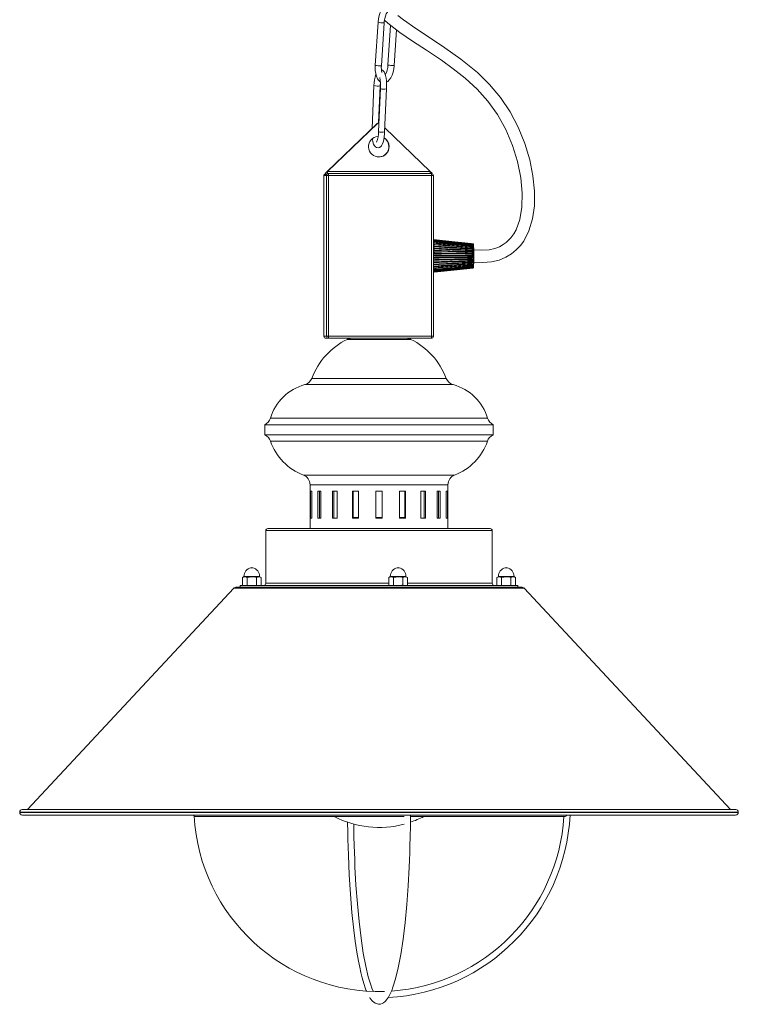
# Model space of a CAD drawing. Header units: millimetres. Extents: x -229 to 562, y -1615 to 177.
# Tile 7 of 10: x 213 to 562, y -1615 to -1136. Entities that reach past the tile are written whole.
import ezdxf

# ---------------------------------------------------------------- set-up
doc = ezdxf.new("R2010")
doc.units = ezdxf.units.MM

msp = doc.modelspace()

# ---------------------------------------------------------------- linework, layer by layer
at = {"color": 7, "linetype": 'Continuous', "lineweight": 15}
for p, q in [((387.13, -1137.64), (385.76, -1158.57)), ((388.76, -1158.76), (390.12, -1137.83)), ((393.21, -1139.11), (391.95, -1158.37)), ((394.94, -1158.61), (396.07, -1141.29)), ((385.17, -1168.37), (384.23, -1189.17)), ((388.27, -1169.86), (387.32, -1190.73)), ((387.35, -1186.51), (388.17, -1168.5)), ((390.32, -1190.87), (391.26, -1169.99)), ((386.71, -1186.78), (362.46, -1210.12)), ((386.83, -1186.78), (362.59, -1210.12)), ((386.83, -1186.78), (386.71, -1186.78)), ((387.51, -1186.51), (387.4, -1186.51)), ((412.46, -1210.12), (390.41, -1188.89)), ((360.86, -1212.12), (360.86, -1290.12)), ((360.86, -1212.12), (360.86, -1290.12)), ((361.38, -1212.12), (360.86, -1212.12)), ((361.53, -1211.54), (361.44, -1211.54)), ((414.07, -1212.12), (361.59, -1212.12)), ((362.42, -1210.16), (361.73, -1210.82)), ((361.73, -1210.82), (361.85, -1210.82)), ((362.11, -1290.12), (362.11, -1212.12)), ((362.59, -1210.12), (412.46, -1210.12)), ((362.59, -1211.12), (413.07, -1211.12)), ((363.15, -1212.12), (363.15, -1290.12)), ((412.5, -1210.16), (413.19, -1210.82)), ((413.11, -1290.12), (413.11, -1212.12)), ((414.07, -1290.12), (414.07, -1212.12)), ((433.33, -1245.21), (414.07, -1243.18)), ((433.41, -1245.64), (433.41, -1245.62)), ((433.44, -1245.99), (433.44, -1245.97)), ((433.47, -1245.43), (433.47, -1245.41)), ((433.47, -1245.43), (433.47, -1245.43)), ((433.47, -1246.45), (433.47, -1246.43)), ((433.48, -1245.48), (433.48, -1245.49)), ((433.5, -1246.88), (433.49, -1246.57)), ((433.5, -1245.62), (433.5, -1245.63)), ((433.5, -1245.65), (433.5, -1245.63)), ((433.5, -1245.72), (433.5, -1245.65)), ((433.5, -1247.01), (433.5, -1246.99)), ((433.51, -1245.76), (433.52, -1245.77)), ((433.53, -1247.53), (433.51, -1247.16)), ((433.52, -1247.66), (433.52, -1247.64)), ((433.53, -1247.8), (433.52, -1247.66)), ((433.53, -1245.98), (433.53, -1245.96)), ((433.53, -1245.96), (433.53, -1245.96)), ((433.55, -1248.25), (433.54, -1247.84)), ((433.55, -1246.14), (433.55, -1246.15)), ((433.56, -1246.4), (433.56, -1246.41)), ((433.56, -1246.43), (433.56, -1246.41)), ((433.58, -1246.64), (433.58, -1246.64)), ((433.59, -1246.95), (433.58, -1246.64)), ((433.59, -1246.95), (433.59, -1246.95)), ((433.59, -1246.97), (433.59, -1246.96)), ((433.59, -1247.19), (433.59, -1247.15)), ((433.6, -1247.22), (433.6, -1247.23)), ((433.61, -1247.59), (433.6, -1247.23)), ((433.61, -1247.58), (433.61, -1247.59)), ((433.61, -1247.61), (433.61, -1247.59)), ((433.62, -1247.9), (433.62, -1247.9)), ((433.63, -1248.3), (433.62, -1247.9)), ((433.63, -1248.29), (433.63, -1248.3)), ((433.63, -1248.32), (433.63, -1248.3)), ((433.56, -1249.33), (414.07, -1248.66)), ((433.57, -1250.15), (414.07, -1249.78)), ((414.07, -1253.03), (433.56, -1252.51)), ((433.54, -1248.37), (433.54, -1248.36)), ((433.54, -1248.54), (433.54, -1248.37)), ((433.56, -1249.03), (433.55, -1248.59)), ((433.55, -1249.15), (433.56, -1249.14)), ((433.56, -1249.33), (433.55, -1249.15)), ((433.56, -1249.33), (433.56, -1249.33)), ((433.56, -1249.97), (433.56, -1249.96)), ((433.57, -1250.15), (433.56, -1249.97)), ((433.56, -1252.51), (433.56, -1252.5)), ((433.56, -1252.68), (433.56, -1252.51)), ((433.56, -1252.7), (433.56, -1252.68)), ((433.56, -1253.25), (433.57, -1252.8)), ((433.57, -1249.86), (433.57, -1249.4)), ((433.57, -1250.16), (433.57, -1250.15)), ((433.57, -1250.82), (433.57, -1250.81)), ((433.57, -1251), (433.57, -1250.82)), ((433.57, -1251.01), (433.57, -1251)), ((433.57, -1251.67), (433.57, -1251.66)), ((433.57, -1251.85), (433.57, -1251.67)), ((433.57, -1251.86), (433.57, -1251.85)), ((433.57, -1252.43), (433.58, -1251.96)), ((433.58, -1250.71), (433.58, -1250.24)), ((433.58, -1251.57), (433.58, -1251.1)), ((433.64, -1248.63), (433.64, -1248.64)), ((433.65, -1249.07), (433.64, -1248.64)), ((433.65, -1249.06), (433.65, -1249.07)), ((433.65, -1249.08), (433.65, -1249.07)), ((433.65, -1249.39), (433.65, -1249.39)), ((433.65, -1249.43), (433.65, -1249.43)), ((433.66, -1249.88), (433.65, -1249.43)), ((433.65, -1252.43), (433.65, -1252.43)), ((433.65, -1252.77), (433.65, -1252.75)), ((433.65, -1252.77), (433.65, -1252.77)), ((433.65, -1253.21), (433.65, -1252.77)), ((433.66, -1249.9), (433.66, -1249.88)), ((433.66, -1249.88), (433.66, -1249.88)), ((433.66, -1250.24), (433.66, -1250.23)), ((433.66, -1250.25), (433.66, -1250.25)), ((433.66, -1250.72), (433.66, -1250.25)), ((433.66, -1250.72), (433.66, -1250.72)), ((433.66, -1250.74), (433.66, -1250.73)), ((433.66, -1251.09), (433.66, -1251.08)), ((433.66, -1251.1), (433.66, -1251.1)), ((433.66, -1251.57), (433.66, -1251.1)), ((433.66, -1251.57), (433.66, -1251.57)), ((433.66, -1251.58), (433.66, -1251.58)), ((433.66, -1251.94), (433.66, -1251.93)), ((433.66, -1251.95), (433.66, -1251.95)), ((433.66, -1252.4), (433.66, -1251.95)), ((433.66, -1252.4), (433.66, -1252.4)), ((414.07, -1254.12), (433.55, -1253.31)), ((433.34, -1257.02), (433.34, -1257.02)), ((433.43, -1256.46), (433.43, -1256.43)), ((433.45, -1256.89), (433.45, -1256.89)), ((433.46, -1256.05), (433.46, -1256.03)), ((433.47, -1255.94), (433.49, -1255.65)), ((433.48, -1256.71), (433.48, -1256.67)), ((433.48, -1256.73), (433.48, -1256.71)), ((433.48, -1256.71), (433.48, -1256.71)), ((433.48, -1256.73), (433.48, -1256.75)), ((433.49, -1255.54), (433.49, -1255.52)), ((433.5, -1255.39), (433.52, -1255.05)), ((433.5, -1256.62), (433.5, -1256.63)), ((433.51, -1254.94), (433.51, -1254.92)), ((433.52, -1256.46), (433.52, -1256.43)), ((433.52, -1256.46), (433.52, -1256.47)), ((433.53, -1254.25), (433.53, -1254.23)), ((433.53, -1254.75), (433.54, -1254.36)), ((433.53, -1256.29), (433.53, -1256.3)), ((433.55, -1253.31), (433.55, -1253.31)), ((433.55, -1253.48), (433.55, -1253.31)), ((433.55, -1253.5), (433.55, -1253.48)), ((433.55, -1254.03), (433.56, -1253.61)), ((433.55, -1256.07), (433.55, -1256.04)), ((433.55, -1256.07), (433.55, -1256.07)), ((433.56, -1255.86), (433.58, -1255.57)), ((433.56, -1255.86), (433.56, -1255.86)), ((433.58, -1255.57), (433.58, -1255.55)), ((433.58, -1255.57), (433.58, -1255.58)), ((433.59, -1253.31), (433.59, -1253.31)), ((433.59, -1255.32), (433.6, -1254.98)), ((433.59, -1255.32), (433.59, -1255.32)), ((433.6, -1254.98), (433.6, -1254.96)), ((433.6, -1254.98), (433.6, -1254.98)), ((433.61, -1254.69), (433.62, -1254.31)), ((433.61, -1254.69), (433.61, -1254.69)), ((433.62, -1254.3), (433.62, -1254.28)), ((433.62, -1254.31), (433.62, -1254.31)), ((433.63, -1253.98), (433.64, -1253.57)), ((433.63, -1253.98), (433.63, -1253.98)), ((433.64, -1253.56), (433.64, -1253.54)), ((433.64, -1253.57), (433.64, -1253.57)), ((433.65, -1253.21), (433.65, -1253.22)), ((360.86, -1290.12), (414.07, -1290.12)), ((413.07, -1291.12), (361.86, -1291.12)), ((332.11, -1333.1), (332.11, -1338.1)), ((443.1, -1333.1), (332.11, -1333.1)), ((443.1, -1338.1), (443.1, -1333.1)), ((443.1, -1338.1), (332.11, -1338.1)), ((354.11, -1362.23), (354.11, -1383.54)), ((421.1, -1383.54), (421.1, -1362.23)), ((354.92, -1365.42), (354.4, -1365.42)), ((354.4, -1365.42), (354.4, -1378.42)), ((354.92, -1378.42), (354.92, -1365.42)), ((359.38, -1365.42), (357.88, -1365.42)), ((357.88, -1365.42), (357.88, -1378.42)), ((358.75, -1365.42), (358.75, -1378.42)), ((359.38, -1378.42), (359.38, -1365.42)), ((367.25, -1365.42), (364.95, -1365.42)), ((364.95, -1365.42), (364.95, -1378.42)), ((365.59, -1365.42), (365.59, -1378.42)), ((367.25, -1378.42), (367.25, -1365.42)), ((377.57, -1365.42), (374.75, -1365.42)), ((374.75, -1365.42), (374.75, -1378.42)), ((375.1, -1365.42), (375.1, -1378.42)), ((377.57, -1378.42), (377.57, -1365.42)), ((389.11, -1365.42), (386.11, -1365.42)), ((386.11, -1365.42), (386.11, -1378.42)), ((389.11, -1378.42), (389.11, -1365.42)), ((400.46, -1365.42), (397.64, -1365.42)), ((397.64, -1365.42), (397.64, -1378.42)), ((400.12, -1378.42), (400.12, -1365.42)), ((400.46, -1378.42), (400.46, -1365.42)), ((410.26, -1365.42), (407.96, -1365.42)), ((407.96, -1365.42), (407.96, -1378.42)), ((409.62, -1378.42), (409.62, -1365.42)), ((410.26, -1378.42), (410.26, -1365.42)), ((417.33, -1365.42), (415.83, -1365.42)), ((415.83, -1365.42), (415.83, -1378.42)), ((416.47, -1378.42), (416.47, -1365.42)), ((417.33, -1378.42), (417.33, -1365.42)), ((420.82, -1365.42), (420.3, -1365.42)), ((420.3, -1365.42), (420.3, -1378.42)), ((420.82, -1378.42), (420.82, -1365.42)), ((354.4, -1378.42), (354.92, -1378.42)), ((357.88, -1378.42), (359.38, -1378.42)), ((364.95, -1378.42), (367.25, -1378.42)), ((374.75, -1378.42), (377.57, -1378.42)), ((377.57, -1378.24), (375.1, -1378.24)), ((389.11, -1378.24), (386.11, -1378.24)), ((386.11, -1378.42), (389.11, -1378.42)), ((400.12, -1378.24), (397.64, -1378.24)), ((397.64, -1378.42), (400.46, -1378.42)), ((407.96, -1378.42), (410.26, -1378.42)), ((415.83, -1378.42), (417.33, -1378.42)), ((420.3, -1378.42), (420.82, -1378.42)), ((332.61, -1384.54), (332.61, -1410.14)), ((333.61, -1383.54), (441.61, -1383.54)), ((442.61, -1410.14), (442.61, -1384.54)), ((321.83, -1407.07), (321.22, -1407.24)), ((321.22, -1407.24), (322.37, -1407.07)), ((321.22, -1407.24), (321.22, -1410.97)), ((329.77, -1407.07), (321.83, -1407.07)), ((321.99, -1406.76), (321.99, -1407.07)), ((322.37, -1407.07), (323.51, -1407.24)), ((323.51, -1407.24), (325.8, -1407.07)), ((323.51, -1407.24), (323.51, -1410.97)), ((328.09, -1407.24), (329.24, -1407.07)), ((328.09, -1407.24), (328.09, -1410.97)), ((329.24, -1407.07), (330.39, -1407.24)), ((329.61, -1407.07), (329.61, -1406.76)), ((330.39, -1407.24), (329.77, -1407.07)), ((330.39, -1407.24), (330.39, -1410.97)), ((392.94, -1407.07), (392.33, -1407.24)), ((392.33, -1407.24), (393.47, -1407.07)), ((392.33, -1407.24), (392.33, -1410.97)), ((400.88, -1407.07), (392.94, -1407.07)), ((393.1, -1406.76), (393.1, -1407.07)), ((393.47, -1407.07), (394.62, -1407.24)), ((394.62, -1407.24), (396.91, -1407.07)), ((394.62, -1407.24), (394.62, -1410.97)), ((399.2, -1407.24), (400.35, -1407.07)), ((399.2, -1407.24), (399.2, -1410.97)), ((400.35, -1407.07), (401.49, -1407.24)), ((400.72, -1407.07), (400.72, -1406.76)), ((401.49, -1407.24), (400.88, -1407.07)), ((401.49, -1407.24), (401.49, -1410.97)), ((445.44, -1407.07), (444.83, -1407.24)), ((444.83, -1407.24), (445.97, -1407.07)), ((444.83, -1407.24), (444.83, -1410.97)), ((453.38, -1407.07), (445.44, -1407.07)), ((445.6, -1406.76), (445.6, -1407.07)), ((445.97, -1407.07), (447.12, -1407.24)), ((447.12, -1407.24), (449.41, -1407.07)), ((447.12, -1407.24), (447.12, -1410.97)), ((451.7, -1407.24), (452.85, -1407.07)), ((451.7, -1407.24), (451.7, -1410.97)), ((452.85, -1407.07), (453.99, -1407.24)), ((453.22, -1407.07), (453.22, -1406.76)), ((453.99, -1407.24), (453.38, -1407.07)), ((453.99, -1407.24), (453.99, -1410.97)), ((317.01, -1412.57), (216.91, -1520)), ((318.48, -1411.94), (456.74, -1411.94)), ((320.11, -1411.14), (320.11, -1411.94)), ((455.11, -1411.14), (320.11, -1411.14)), ((321.22, -1410.97), (321.83, -1411.14)), ((329.77, -1411.14), (330.39, -1410.97)), ((392.33, -1410.97), (392.94, -1411.14)), ((396.91, -1411.14), (394.62, -1410.97)), ((400.88, -1411.14), (401.49, -1410.97)), ((444.83, -1410.97), (445.44, -1411.14)), ((453.38, -1411.14), (453.99, -1410.97)), ((455.11, -1411.94), (455.11, -1411.14)), ((558.3, -1520), (458.2, -1412.57)), ((214.31, -1520.01), (560.91, -1520.01)), ((560.73, -1520), (214.48, -1520)), ((213.07, -1521.31), (213.07, -1521.44)), ((214.37, -1522.74), (560.85, -1522.74)), ((297.61, -1523.44), (399.89, -1523.44)), ((402.88, -1523.44), (477.61, -1523.44)), ((562.15, -1521.44), (562.15, -1521.31))]:
    msp.add_line(p, q, dxfattribs=at)
at = {"color": 8, "linetype": 'Continuous', "lineweight": 15}
for p, q in [((414.07, -1243.74), (433.41, -1245.64)), ((414.07, -1244.21), (433.44, -1245.99)), ((414.07, -1244.83), (433.47, -1246.45)), ((414.07, -1245.59), (433.5, -1247.01)), ((414.07, -1246.46), (433.52, -1247.66)), ((414.07, -1247.43), (433.54, -1248.37)), ((433.36, -1245.24), (433.36, -1245.24)), ((433.37, -1245.39), (433.37, -1245.39)), ((433.41, -1245.66), (433.41, -1245.64)), ((433.45, -1246.05), (433.44, -1245.99)), ((433.48, -1246.54), (433.47, -1246.45)), ((433.5, -1247.15), (433.5, -1247.01)), ((414.07, -1248.49), (433.55, -1249.15)), ((414.07, -1249.6), (433.56, -1249.97)), ((414.07, -1250.74), (433.57, -1250.82)), ((433.57, -1251), (414.07, -1250.92)), ((414.07, -1251.89), (433.57, -1251.67)), ((433.57, -1251.85), (414.07, -1252.07)), ((433.56, -1252.68), (414.07, -1253.2)), ((433.55, -1253.48), (414.07, -1254.29)), ((433.53, -1254.23), (414.07, -1255.3)), ((433.51, -1254.92), (414.07, -1256.23)), ((433.49, -1255.52), (414.07, -1257.04)), ((433.46, -1256.03), (414.07, -1257.73)), ((433.43, -1256.43), (414.07, -1258.28)), ((433.39, -1256.75), (433.39, -1256.72)), ((433.43, -1256.43), (433.43, -1256.39)), ((433.52, -1256.43), (433.43, -1256.43)), ((433.52, -1256.46), (433.43, -1256.46)), ((433.46, -1256.03), (433.46, -1255.95)), ((433.49, -1255.52), (433.49, -1255.41)), ((433.51, -1254.92), (433.52, -1254.77)), ((433.53, -1254.23), (433.54, -1254.08)), ((403.05, -1291.63), (372.17, -1291.63)), ((423.62, -1313.65), (351.59, -1313.65)), ((354.95, -1310.58), (420.26, -1310.58)), ((334.83, -1329.99), (440.38, -1329.99)), ((440.27, -1341.11), (334.95, -1341.11)), ((350.87, -1357.55), (424.34, -1357.55)), ((421.1, -1362.23), (354.11, -1362.23)), ((442.61, -1384.54), (332.61, -1384.54)), ((326.25, -1402.55), (325.35, -1402.55)), ((397.36, -1402.55), (396.46, -1402.55)), ((449.86, -1402.55), (448.96, -1402.55)), ((329.61, -1406.76), (321.99, -1406.76)), ((332.61, -1410.14), (392.33, -1410.14)), ((400.72, -1406.76), (393.1, -1406.76)), ((401.49, -1410.14), (442.61, -1410.14)), ((453.22, -1406.76), (445.6, -1406.76)), ((458.2, -1412.57), (317.01, -1412.57)), ((213.07, -1521.31), (562.15, -1521.31)), ((213.07, -1521.44), (562.15, -1521.44))]:
    msp.add_line(p, q, dxfattribs=at)
at = {"color": 7, "linetype": 'Continuous', "lineweight": 15, "flags": 128}
for points in [[(395.36, -1131.54), (395.17, -1131.12), (394.51, -1130.22), (393.76, -1129.6), (392.92, -1129.24), (391.94, -1129.17), (391.04, -1129.4), (390.23, -1129.88), (389.47, -1130.61), (388.76, -1131.63), (388.15, -1132.92), (387.67, -1134.37), (387.33, -1135.92), (387.15, -1137.43), (387.13, -1137.64)], [(390.12, -1137.83), (390.19, -1137.13), (390.4, -1135.81), (390.73, -1134.6), (391.13, -1133.58), (391.56, -1132.82), (391.95, -1132.35), (392.19, -1132.17), (392.23, -1132.16), (392.2, -1132.15)], [(390.27, -1136.64), (391.84, -1138.07), (397.68, -1142.52), (403.81, -1146.73), (410.61, -1151.17), (417.94, -1156.06), (423.68, -1160.16), (429.5, -1164.77), (435.23, -1170.04), (440.52, -1175.92), (445.2, -1182.45), (449.19, -1189.68), (452.45, -1197.4), (454.91, -1205.31), (456.51, -1213.14), (457.22, -1220.63), (457.04, -1227.46), (456.01, -1233.42), (454.2, -1238.38), (453.04, -1240.46), (451.63, -1242.4), (449.45, -1244.56), (447.95, -1245.64), (446.12, -1246.64), (443.86, -1247.5), (441.07, -1248.11), (437.64, -1248.37), (433.63, -1248.13)], [(433.62, -1254.13), (438.06, -1254.33), (442.22, -1253.97), (445.92, -1253.1), (449.16, -1251.79), (451.95, -1250.14), (454.31, -1248.22), (456.29, -1246.12), (457.92, -1243.9), (460.47, -1238.92), (462.19, -1233.17), (463.08, -1226.74), (463.15, -1219.71), (462.39, -1212.2), (460.82, -1204.39), (458.45, -1196.44), (455.27, -1188.58), (451.33, -1181.05), (446.65, -1174.1), (441.32, -1167.79), (435.46, -1162.07), (427.43, -1155.51), (419.59, -1149.97), (412.2, -1145.09), (405.44, -1140.64), (399.43, -1136.42), (396.76, -1134.28)], [(385.76, -1158.57), (385.73, -1159.41), (385.78, -1160.99), (385.99, -1162.49), (386.35, -1163.86), (386.9, -1165.08), (387.56, -1165.98), (388.22, -1166.52)], [(391.26, -1169.99), (391.29, -1169.18), (391.29, -1167.63), (391.2, -1166.14), (391.05, -1164.77), (390.82, -1163.54), (390.49, -1162.46), (390.05, -1161.63), (389.62, -1161.15), (389.03, -1160.8), (388.78, -1160.76)], [(391.23, -1166.68), (391.84, -1166.32), (392.6, -1165.59), (393.31, -1164.57), (393.93, -1163.28), (394.41, -1161.83), (394.74, -1160.28), (394.93, -1158.77), (394.94, -1158.56)], [(388.17, -1168.5), (388.21, -1167.78), (388.26, -1167.24)], [(384.41, -1194.22), (384.44, -1194.47), (384.67, -1195.7), (385, -1196.77), (385.44, -1197.61), (385.87, -1198.09), (386.46, -1198.43), (387.18, -1198.55), (387.9, -1198.39), (388.43, -1198.04), (388.84, -1197.57), (389.22, -1196.91), (389.61, -1195.82), (389.89, -1194.65), (390.12, -1193.24), (390.27, -1191.74), (390.32, -1190.87)], [(361.85, -1210.82), (362.22, -1210.47), (362.55, -1210.16)], [(362.46, -1210.12), (362.44, -1210.14), (362.42, -1210.16)], [(362.55, -1210.16), (362.57, -1210.14), (362.59, -1210.12)], [(412.46, -1210.12), (412.48, -1210.14), (412.5, -1210.16)], [(413.41, -1211.18), (413.4, -1211.12), (413.19, -1210.82)], [(433.36, -1245.24), (429.62, -1244.85), (414.07, -1243.22)], [(433.39, -1245.4), (429.66, -1245.01), (414.07, -1243.41)], [(433.42, -1245.67), (429.69, -1245.3), (414.07, -1243.76)], [(433.46, -1246.05), (429.72, -1245.71), (414.07, -1244.27)], [(433.48, -1246.54), (429.75, -1246.23), (414.07, -1244.92)], [(433.51, -1247.13), (429.78, -1246.86), (414.07, -1245.7)], [(433.53, -1247.8), (429.8, -1247.57), (414.07, -1246.6)], [(433.55, -1248.54), (429.82, -1248.36), (414.07, -1247.6)], [(433.46, -1245.39), (433.46, -1245.39), (433.47, -1245.41)], [(433.53, -1246.1), (433.53, -1246.06), (433.53, -1245.98)], [(433.62, -1247.86), (433.61, -1247.82), (433.61, -1247.77)], [(414.07, -1255.15), (416.86, -1255), (433.54, -1254.08)], [(414.07, -1256.1), (416.83, -1255.91), (433.52, -1254.79)], [(414.07, -1256.94), (416.8, -1256.73), (433.5, -1255.42)], [(414.07, -1257.66), (416.77, -1257.42), (433.47, -1255.95)], [(414.07, -1258.24), (416.73, -1257.99), (433.44, -1256.39)], [(414.07, -1258.67), (416.69, -1258.41), (433.41, -1256.72)], [(414.07, -1258.94), (416.64, -1258.68), (433.37, -1256.93)], [(414.07, -1259.05), (414.44, -1259.01), (417.62, -1258.68), (430.34, -1257.34), (433.34, -1257.02)], [(433.46, -1256.83), (433.46, -1256.85), (433.46, -1256.86)], [(433.52, -1256.43), (433.52, -1256.36), (433.52, -1256.35)], [(433.55, -1255.95), (433.55, -1255.9), (433.55, -1255.9)], [(433.55, -1256.04), (433.55, -1255.97), (433.55, -1255.95)], [(433.58, -1255.45), (433.58, -1255.4), (433.58, -1255.36)], [(433.58, -1255.55), (433.58, -1255.47), (433.58, -1255.45)], [(325.8, -1407.07), (327.58, -1407.18), (328.09, -1407.24)], [(396.91, -1407.07), (398.69, -1407.18), (399.2, -1407.24)], [(449.41, -1407.07), (451.19, -1407.18), (451.7, -1407.24)], [(399.2, -1410.97), (398.69, -1411.04), (396.91, -1411.14)], [(297.52, -1522.74), (297.61, -1522.91), (297.73, -1523.07), (297.78, -1523.15), (297.77, -1523.15)], [(383.11, -1611.35), (383.36, -1611.77), (384.4, -1613.08), (385.7, -1614.12), (387.35, -1614.64), (388.36, -1614.57), (389.17, -1614.3), (389.86, -1613.9), (390.58, -1613.31), (391.32, -1612.5), (392.25, -1611.13), (393.07, -1609.59), (393.76, -1608), (394.38, -1606.35), (395.66, -1602.22), (396.93, -1596.91), (398.17, -1590.44), (399.28, -1583.06), (400.27, -1574.92), (401.1, -1566.22), (401.77, -1557.1), (402.26, -1548.07), (402.41, -1544.57), (402.54, -1541.14), (402.65, -1537.64), (402.75, -1533.32), (402.84, -1528.05), (402.88, -1522.94), (402.88, -1522.74)], [(372.36, -1526.03), (372.36, -1526.76), (372.41, -1530.59), (372.49, -1534.43), (372.59, -1538.29), (372.71, -1542.16), (373.14, -1551.82), (373.72, -1561.17), (374.46, -1570.04), (375.36, -1578.56), (376.06, -1584.03), (376.85, -1589.24), (377.64, -1593.74), (378.22, -1596.63), (378.78, -1599.17), (379.43, -1601.76), (380.21, -1604.48), (381.1, -1607.11), (381.59, -1608.28)], [(384.93, -1608.44), (384.81, -1608.2), (384.2, -1606.79), (383.62, -1605.24), (382.41, -1601.28), (381.17, -1596.11), (379.97, -1589.75), (378.88, -1582.48), (377.91, -1574.44), (377.09, -1565.82), (376.43, -1556.78), (375.94, -1547.84), (375.8, -1544.36), (375.67, -1540.97), (375.56, -1537.49), (375.46, -1533.18), (375.38, -1527.94), (375.37, -1527.07)]]:
    msp.add_lwpolyline(points, dxfattribs=at)
at = {"color": 8, "linetype": 'Continuous', "lineweight": 15, "flags": 128}
for points in [[(390.12, -1137.83), (390.12, -1137.84), (389.97, -1137.85)], [(388.76, -1158.76), (388.75, -1158.77), (388.6, -1158.78)], [(394.79, -1158.59), (394.94, -1158.57), (394.93, -1158.56)], [(414.07, -1243.19), (414.45, -1243.23), (417.63, -1243.57), (430.34, -1244.9), (433.34, -1245.22)], [(433.36, -1245.24), (433.25, -1245.23), (432.45, -1245.15), (429.27, -1244.82), (416.56, -1243.48), (414.07, -1243.22)], [(414.07, -1243.33), (414.5, -1243.37), (417.67, -1243.7), (430.38, -1245.01), (433.38, -1245.31)], [(433.39, -1245.4), (433.28, -1245.39), (432.49, -1245.31), (429.31, -1244.98), (416.61, -1243.67), (414.07, -1243.41)], [(433.37, -1245.39), (421.9, -1244.21), (414.07, -1243.41)], [(414.07, -1243.63), (414.54, -1243.68), (417.72, -1243.99), (430.42, -1245.24), (433.41, -1245.54)], [(433.41, -1245.62), (421.94, -1244.49), (414.07, -1243.72)], [(433.43, -1245.67), (433.32, -1245.66), (432.52, -1245.59), (429.35, -1245.27), (416.65, -1244.02), (414.07, -1243.77)], [(414.07, -1244.09), (414.59, -1244.14), (417.76, -1244.43), (430.45, -1245.6), (433.45, -1245.88)], [(433.44, -1245.97), (421.98, -1244.92), (414.07, -1244.19)], [(433.46, -1246.07), (433.35, -1246.06), (432.56, -1245.98), (429.38, -1245.69), (416.69, -1244.52), (414.07, -1244.28)], [(414.07, -1244.71), (414.63, -1244.75), (417.8, -1245.02), (430.48, -1246.08), (433.48, -1246.33)], [(433.47, -1246.43), (422.01, -1245.47), (414.07, -1244.81)], [(433.49, -1246.57), (433.38, -1246.56), (432.59, -1246.49), (429.42, -1246.23), (416.73, -1245.17), (414.07, -1244.94)], [(414.07, -1245.46), (414.66, -1245.5), (417.83, -1245.73), (430.51, -1246.66), (433.5, -1246.88)], [(433.5, -1246.99), (422.05, -1246.15), (414.07, -1245.57)], [(433.51, -1247.16), (433.41, -1247.15), (432.61, -1247.1), (429.44, -1246.86), (416.77, -1245.93), (414.07, -1245.74)], [(414.07, -1246.33), (414.7, -1246.37), (417.86, -1246.56), (430.54, -1247.34), (433.53, -1247.53)], [(433.52, -1247.64), (422.07, -1246.93), (414.07, -1246.44)], [(433.54, -1247.84), (433.43, -1247.84), (432.64, -1247.79), (429.47, -1247.59), (416.79, -1246.81), (414.07, -1246.65)], [(414.07, -1247.31), (414.72, -1247.34), (417.89, -1247.49), (430.56, -1248.1), (433.55, -1248.25)], [(433.54, -1248.36), (422.1, -1247.81), (414.07, -1247.42)], [(433.55, -1248.59), (433.45, -1248.59), (432.65, -1248.55), (429.49, -1248.4), (416.82, -1247.78), (414.07, -1247.65)], [(433.39, -1245.4), (433.39, -1245.4), (433.39, -1245.4)], [(433.45, -1245.42), (433.45, -1245.42), (433.46, -1245.42), (433.46, -1245.43), (433.47, -1245.43)], [(433.49, -1246.57), (433.49, -1246.56), (433.49, -1246.55), (433.49, -1246.55), (433.49, -1246.54), (433.48, -1246.54)], [(433.5, -1246.99), (433.52, -1246.99), (433.53, -1246.99), (433.55, -1246.98), (433.57, -1246.98), (433.58, -1246.97), (433.58, -1246.97), (433.59, -1246.96), (433.59, -1246.96)], [(433.5, -1247.01), (433.52, -1247.01), (433.53, -1247.01), (433.55, -1247), (433.56, -1247), (433.58, -1246.99), (433.58, -1246.99), (433.59, -1246.98), (433.59, -1246.97)], [(433.52, -1247.64), (433.54, -1247.64), (433.56, -1247.63), (433.57, -1247.63), (433.59, -1247.62), (433.6, -1247.61), (433.61, -1247.61), (433.61, -1247.6), (433.61, -1247.59)], [(433.52, -1247.66), (433.54, -1247.65), (433.56, -1247.65), (433.57, -1247.65), (433.59, -1247.64), (433.6, -1247.63), (433.61, -1247.62), (433.61, -1247.61), (433.61, -1247.61)], [(433.53, -1247.53), (433.55, -1247.53), (433.56, -1247.53), (433.58, -1247.54), (433.59, -1247.55), (433.6, -1247.56), (433.61, -1247.57), (433.61, -1247.58), (433.61, -1247.58)], [(433.54, -1247.84), (433.54, -1247.83), (433.54, -1247.82), (433.53, -1247.81), (433.53, -1247.81), (433.53, -1247.8), (433.53, -1247.8), (433.53, -1247.8)], [(433.54, -1247.84), (433.55, -1247.84), (433.57, -1247.85), (433.59, -1247.85), (433.6, -1247.86), (433.61, -1247.87), (433.62, -1247.88), (433.62, -1247.89), (433.62, -1247.9)], [(433.54, -1248.36), (433.56, -1248.36), (433.58, -1248.35), (433.59, -1248.35), (433.61, -1248.34), (433.62, -1248.33), (433.63, -1248.32), (433.63, -1248.31), (433.63, -1248.3)], [(433.55, -1248.25), (433.57, -1248.25), (433.58, -1248.25), (433.6, -1248.26), (433.61, -1248.26), (433.62, -1248.27), (433.63, -1248.28), (433.63, -1248.29), (433.63, -1248.29)], [(414.07, -1248.37), (414.74, -1248.39), (417.91, -1248.5), (430.57, -1248.93), (433.56, -1249.03)], [(433.56, -1249.14), (422.11, -1248.75), (414.07, -1248.47)], [(414.07, -1248.66), (429.47, -1249.19), (433.56, -1249.33)], [(433.57, -1249.4), (433.46, -1249.39), (432.67, -1249.37), (429.5, -1249.26), (416.84, -1248.83), (414.07, -1248.73)], [(414.07, -1249.48), (414.76, -1249.5), (417.92, -1249.56), (430.58, -1249.8), (433.57, -1249.86)], [(433.56, -1249.96), (422.12, -1249.74), (414.07, -1249.59)], [(414.07, -1249.78), (429.48, -1250.08), (433.57, -1250.16)], [(433.58, -1250.24), (433.47, -1250.24), (432.68, -1250.22), (429.51, -1250.16), (416.85, -1249.92), (414.07, -1249.86)], [(414.07, -1250.64), (414.76, -1250.64), (417.93, -1250.65), (430.59, -1250.7), (433.58, -1250.71)], [(433.57, -1250.81), (422.13, -1250.76), (414.07, -1250.73)], [(414.07, -1250.93), (429.49, -1250.99), (433.57, -1251.01)], [(433.58, -1251.1), (433.47, -1251.1), (432.68, -1251.1), (429.51, -1251.08), (416.85, -1251.03), (414.07, -1251.02)], [(414.07, -1251.8), (414.76, -1251.79), (417.93, -1251.75), (430.59, -1251.61), (433.58, -1251.57)], [(433.57, -1251.66), (422.13, -1251.79), (414.07, -1251.89)], [(414.07, -1252.09), (429.48, -1251.91), (433.57, -1251.86)], [(433.58, -1251.96), (433.47, -1251.96), (432.68, -1251.97), (429.51, -1252.01), (416.85, -1252.15), (414.07, -1252.18)], [(414.07, -1252.95), (414.75, -1252.93), (417.92, -1252.84), (430.58, -1252.51), (433.57, -1252.43)], [(433.56, -1252.5), (422.12, -1252.81), (414.07, -1253.02)], [(414.07, -1253.22), (429.48, -1252.81), (433.56, -1252.7)], [(433.57, -1252.8), (433.46, -1252.8), (432.67, -1252.83), (429.5, -1252.91), (416.84, -1253.25), (414.07, -1253.32)], [(433.54, -1248.37), (433.56, -1248.37), (433.58, -1248.37), (433.59, -1248.36), (433.61, -1248.36), (433.62, -1248.35), (433.63, -1248.34), (433.63, -1248.32), (433.63, -1248.32)], [(433.55, -1248.59), (433.57, -1248.59), (433.59, -1248.6), (433.6, -1248.6), (433.62, -1248.61), (433.63, -1248.61), (433.64, -1248.62), (433.64, -1248.63), (433.64, -1248.63)], [(433.56, -1249.03), (433.58, -1249.03), (433.6, -1249.03), (433.61, -1249.04), (433.63, -1249.04), (433.64, -1249.05), (433.64, -1249.05), (433.65, -1249.06), (433.65, -1249.06)], [(433.57, -1249.4), (433.59, -1249.4), (433.6, -1249.4), (433.62, -1249.4), (433.63, -1249.41), (433.64, -1249.41), (433.65, -1249.42), (433.65, -1249.42), (433.65, -1249.43)], [(433.65, -1252.77), (433.65, -1252.78), (433.65, -1252.78), (433.64, -1252.79), (433.63, -1252.79), (433.62, -1252.8), (433.6, -1252.8), (433.59, -1252.8), (433.57, -1252.8)], [(414.07, -1254.06), (414.74, -1254.03), (417.91, -1253.9), (430.57, -1253.37), (433.56, -1253.25)], [(433.55, -1253.31), (422.11, -1253.79), (414.07, -1254.12)], [(414.07, -1254.3), (429.46, -1253.67), (433.55, -1253.5)], [(433.56, -1253.61), (433.45, -1253.61), (432.65, -1253.65), (429.49, -1253.78), (416.82, -1254.3), (414.07, -1254.41)], [(414.07, -1255.1), (414.72, -1255.07), (417.89, -1254.89), (430.56, -1254.19), (433.55, -1254.03)], [(414.07, -1255.32), (429.45, -1254.48), (433.53, -1254.25)], [(433.54, -1254.36), (433.43, -1254.37), (432.64, -1254.41), (429.47, -1254.59), (416.8, -1255.28), (414.07, -1255.43)], [(414.07, -1256.06), (414.69, -1256.02), (417.86, -1255.81), (430.54, -1254.95), (433.53, -1254.75)], [(414.07, -1256.25), (429.42, -1255.21), (433.51, -1254.94)], [(433.52, -1255.05), (433.41, -1255.05), (432.61, -1255.11), (429.45, -1255.32), (416.77, -1256.18), (414.07, -1256.36)], [(414.07, -1256.92), (414.66, -1256.87), (417.83, -1256.62), (430.51, -1255.62), (433.5, -1255.39)], [(414.07, -1257.07), (429.4, -1255.86), (433.49, -1255.54)], [(433.49, -1255.65), (433.38, -1255.66), (432.59, -1255.72), (429.42, -1255.97), (416.74, -1256.96), (414.07, -1257.17)], [(414.07, -1257.64), (414.62, -1257.6), (417.79, -1257.32), (430.48, -1256.2), (433.47, -1255.94)], [(414.07, -1257.76), (429.37, -1256.41), (433.46, -1256.05)], [(433.46, -1256.15), (433.35, -1256.16), (432.56, -1256.23), (429.39, -1256.51), (416.7, -1257.63), (414.07, -1257.86)], [(414.07, -1258.23), (414.58, -1258.18), (417.75, -1257.88), (430.45, -1256.67), (433.44, -1256.38)], [(414.07, -1258.3), (429.33, -1256.85), (433.43, -1256.46)], [(433.43, -1256.55), (433.32, -1256.56), (432.53, -1256.63), (429.35, -1256.94), (416.66, -1258.15), (414.07, -1258.4)], [(414.07, -1258.67), (414.53, -1258.62), (417.71, -1258.3), (430.41, -1257.02), (433.41, -1256.72)], [(414.07, -1258.7), (429.3, -1257.16), (433.39, -1256.75)], [(433.39, -1256.83), (433.29, -1256.84), (432.49, -1256.92), (429.32, -1257.24), (416.61, -1258.52), (414.07, -1258.78)], [(414.07, -1258.94), (414.49, -1258.9), (417.67, -1258.57), (430.38, -1257.24), (433.38, -1256.93)], [(433.36, -1256.99), (433.25, -1257), (432.46, -1257.08), (429.28, -1257.41), (416.57, -1258.74), (414.07, -1259)], [(433.37, -1256.93), (433.37, -1256.93), (433.38, -1256.93)], [(433.41, -1256.72), (433.41, -1256.72), (433.41, -1256.72), (433.41, -1256.72)], [(433.44, -1256.39), (433.44, -1256.39), (433.44, -1256.39), (433.44, -1256.39), (433.44, -1256.38)], [(433.58, -1255.55), (433.58, -1255.54), (433.57, -1255.54), (433.56, -1255.53), (433.55, -1255.53), (433.54, -1255.52), (433.52, -1255.52), (433.5, -1255.52), (433.49, -1255.52)], [(433.58, -1255.57), (433.58, -1255.56), (433.57, -1255.56), (433.56, -1255.55), (433.55, -1255.55), (433.54, -1255.55), (433.52, -1255.54), (433.5, -1255.54), (433.49, -1255.54)], [(433.5, -1255.42), (433.5, -1255.42), (433.5, -1255.41), (433.5, -1255.41), (433.5, -1255.4), (433.5, -1255.4), (433.5, -1255.39)], [(433.6, -1254.96), (433.6, -1254.95), (433.6, -1254.94), (433.59, -1254.94), (433.58, -1254.93), (433.56, -1254.92), (433.55, -1254.92), (433.53, -1254.92), (433.51, -1254.92)], [(433.6, -1254.98), (433.6, -1254.97), (433.6, -1254.96), (433.59, -1254.96), (433.58, -1254.95), (433.56, -1254.95), (433.55, -1254.94), (433.53, -1254.94), (433.51, -1254.94)], [(433.62, -1254.28), (433.62, -1254.28), (433.62, -1254.27), (433.61, -1254.26), (433.6, -1254.25), (433.58, -1254.24), (433.57, -1254.24), (433.55, -1254.23), (433.53, -1254.23)], [(433.62, -1254.3), (433.62, -1254.3), (433.62, -1254.29), (433.61, -1254.28), (433.6, -1254.27), (433.58, -1254.26), (433.57, -1254.26), (433.55, -1254.25), (433.53, -1254.25)], [(433.61, -1254.69), (433.61, -1254.7), (433.61, -1254.71), (433.6, -1254.72), (433.59, -1254.73), (433.58, -1254.74), (433.56, -1254.74), (433.54, -1254.75), (433.53, -1254.75)], [(433.62, -1254.31), (433.62, -1254.32), (433.62, -1254.33), (433.61, -1254.34), (433.6, -1254.34), (433.59, -1254.35), (433.57, -1254.36), (433.56, -1254.36), (433.54, -1254.36)], [(433.59, -1253.31), (433.57, -1253.31), (433.55, -1253.31)], [(433.59, -1253.31), (433.57, -1253.31), (433.55, -1253.31)], [(433.63, -1253.98), (433.63, -1253.99), (433.63, -1254), (433.62, -1254.01), (433.61, -1254.01), (433.6, -1254.02), (433.58, -1254.02), (433.56, -1254.03), (433.55, -1254.03)], [(433.65, -1253.22), (433.65, -1253.22), (433.64, -1253.23), (433.63, -1253.23), (433.62, -1253.24), (433.61, -1253.24), (433.6, -1253.25), (433.58, -1253.25), (433.56, -1253.25)], [(433.64, -1253.57), (433.64, -1253.57), (433.64, -1253.58), (433.63, -1253.59), (433.62, -1253.59), (433.61, -1253.6), (433.59, -1253.6), (433.57, -1253.61), (433.56, -1253.61)]]:
    msp.add_lwpolyline(points, dxfattribs=at)
at = {"color": 8, "linetype": 'Continuous', "lineweight": 15}
for centre, radius, start, end in [((389.54, -1124.8), 13.06, 259.3722, 271.887), ((388.17, -1145.72), 13.07, 259.3757, 271.8849), ((394.52, -1143.54), 15.05, 260.2359, 271.0289), ((386.91, -1163.19), 5.46, 251.4401, 283.3411), ((390, -1164.67), 5.47, 251.4836, 283.3202), ((389.06, -1185.54), 5.47, 251.4936, 283.3156), ((361.86, -1212.12), 1, 110.3257, 180.0187), ((362.38, -1212.12), 1, 151.0208, 180.0015), ((433.25, -1245.23), 0.0894, 352.9185, 9.1426), ((433.35, -1245.34), 0.0993, 21.489, 84.1251), ((433.4, -1245.51), 0.125, 56.3871, 100.176), ((433.37, -1245.41), 0.0982, 12.7498, 84.5219), ((433.38, -1245.49), 0.0971, 9.7644, 84.9809), ((433.4, -1245.63), 0.0955, 7.9828, 85.7328), ((433.43, -1246.03), 0.404, 80.2614, 93.2866), ((433.43, -1246.05), 0.404, 80.2614, 93.2866), ((433.42, -1245.67), 0.0093, 349.9482, 42.1561), ((433.42, -1245.77), 0.0939, 7.3429, 86.5046), ((433.46, -1245.73), 0.242, 264.5426, 286.4489), ((433.46, -1245.75), 0.242, 264.5426, 286.4489), ((433.44, -1245.97), 0.0918, 7.2098, 87.6335), ((433.44, -1246.06), 0.0191, 350.3316, 36.3192), ((433.46, -1246.16), 0.09, 7.5211, 88.7065), ((433.49, -1246.32), 0.111, 258.751, 308.9116), ((433.49, -1246.34), 0.111, 258.751, 308.9116), ((433.48, -1246.42), 0.0876, 8.3616, 90.1866), ((433.49, -1246.65), 0.0857, 9.4266, 91.5253), ((433.51, -1246.97), 0.0834, 11.2198, 93.2867), ((433.46, -1247.15), 0.0504, 351.1238, 30.1641), ((433.52, -1247.24), 0.0817, 13.1405, 94.8025), ((433.46, -1248.58), 0.0922, 350.905, 27.6804), ((433.56, -1249.07), 0.086, 264.3542, 348.7058), ((433.56, -1249.05), 0.086, 264.3542, 348.7058), ((433.55, -1249.43), 0.0992, 21.2789, 87.6152), ((433.55, -1249.42), 0.0992, 21.2789, 87.6152), ((433.57, -1249.87), 0.0896, 267.0915, 351.5127), ((433.57, -1249.88), 0.0896, 267.0915, 351.5127), ((433.56, -1252.4), 0.0987, 272.0657, 345.5623), ((433.56, -1252.41), 0.0988, 272.1502, 345.4777), ((433.57, -1252.77), 0.0873, 9.9881, 94.4721), ((433.57, -1252.78), 0.0873, 9.9881, 94.4721), ((433.59, -1249.97), 0.11, 53.0486, 100.2097), ((433.56, -1250.25), 0.0974, 9.7969, 88.4066), ((433.56, -1250.25), 0.0974, 9.7969, 88.4066), ((433.57, -1250.71), 0.0933, 269.3532, 352.5785), ((433.57, -1250.72), 0.0933, 269.3532, 352.5785), ((433.57, -1251.09), 0.0945, 7.5109, 89.8422), ((433.57, -1251.1), 0.0945, 7.5109, 89.8422), ((433.57, -1251.56), 0.0964, 271.0266, 351.5373), ((433.57, -1251.57), 0.0964, 271.0266, 351.5373), ((433.57, -1251.94), 0.091, 7.8622, 91.8909), ((433.57, -1251.95), 0.091, 7.8622, 91.8909), ((433.59, -1252.32), 0.107, 259.5973, 308.0839), ((433.6, -1250.38), 0.144, 63.1175, 98.0486), ((433.6, -1251), 0.289, 77.0875, 94.1115), ((433.6, -1257.11), 6.01, 89.3855, 90.1991), ((433.6, -1251.31), 0.261, 265.4422, 284.3742), ((433.6, -1251.81), 0.15, 262.2203, 295.815), ((433.35, -1256.89), 0.0992, 275.8573, 339.6352), ((433.06, -1256.97), 0.304, 356.1947, 6.0784), ((433.37, -1256.83), 0.0986, 275.6171, 346.6305), ((433.41, -1256.59), 0.162, 261.9872, 295.0838), ((433.39, -1256.73), 0.097, 274.9661, 350.4375), ((433.42, -1256.57), 0.152, 263.282, 295.3778), ((433.4, -1256.62), 0.0957, 274.3517, 351.8972), ((433.42, -1256.45), 0.0938, 273.4116, 352.6917), ((433.43, -1256.89), 0.0189, 284.8334, 347.2833), ((433.44, -1256.29), 0.0921, 272.4884, 352.8037), ((433.48, -1256.18), 0.158, 64.2144, 98.2059), ((433.48, -1256.21), 0.158, 64.2144, 98.2059), ((433.46, -1256.06), 0.0898, 271.1806, 352.4295), ((433.47, -1255.85), 0.0878, 269.9692, 351.7448), ((433.45, -1255.94), 0.0248, 325.0443, 10.0119), ((433.49, -1255.56), 0.0855, 268.337, 350.4491), ((433.51, -1255.3), 0.0836, 266.8945, 348.9854), ((433.46, -1254.76), 0.0636, 331.7562, 7.7612), ((433.52, -1254.96), 0.0815, 265.0457, 346.6455), ((433.47, -1254.04), 0.0737, 329.9477, 10.8878), ((433.56, -1253.57), 0.084, 13.9631, 97.4014), ((433.56, -1253.58), 0.084, 13.9631, 97.4014)]:
    msp.add_arc(centre, radius, start, end, dxfattribs=at)
at = {"color": 7, "linetype": 'Continuous', "lineweight": 15}
for centre, radius, start, end in [((400.72, -1159.66), 12, 175.7031, 191.1018), ((381.51, -1158.09), 10.44, 331.4183, 358.4768), ((404.11, -1168.66), 18.94, 162.1354, 179.1313), ((367.02, -1168.43), 21.3, 356.1532, 10.8412), ((375.43, -1191.23), 11.9, 337.2976, 2.3781), ((387.4, -1187.5), 0.999, 90.004, 133.9075), ((387.52, -1187.5), 0.999, 90.004, 133.9075), ((387.52, -1198.01), 5, 94.8617, 359.9787), ((387.39, -1198.01), 5, 270.0427, 57.6646), ((387.52, -1198.01), 5, 359.9902, 59.1922), ((361.86, -1212.12), 1, 110.6077, 180), ((359.38, -1211.62), 2.06, 346.1177, 2.2093), ((356.85, -1211.41), 4.59, 353.9518, 359.0293), ((362.43, -1211.53), 0.99, 134.7611, 181.0532), ((362.54, -1211.56), 1.01, 133.0857, 178.9522), ((363.59, -1211.62), 2.06, 177.7907, 193.8823), ((362.59, -1212.12), 1, 90.0251, 180.0251), ((363.11, -1212.12), 1, 90.0251, 180.0251), ((368.24, -1210.39), 5.7, 177.6496, 187.3312), ((357.15, -1211.87), 6.01, 357.6202, 7.1729), ((418.2, -1210.39), 5.7, 177.6496, 187.3312), ((413.07, -1212.12), 1, 0, 90), ((407.1, -1211.87), 6.01, 357.6202, 7.1729), ((433.33, -1245.23), 0.0153, 42.3552, 81.1695), ((433.33, -1245.31), 0.0997, 45.8997, 84.0067), ((433.35, -1245.34), 0.1, 21.4089, 84.0056), ((432.9, -1245.41), 0.487, 11.5983, 20.0712), ((432.94, -1245.34), 0.441, 352.8407, 2.971), ((433.38, -1245.49), 0.1, 9.2152, 84.129), ((429.96, -1245.94), 3.47, 6.7691, 9.0484), ((433.33, -1245.32), 0.1, 20.3523, 45.895), ((432.86, -1245.56), 0.551, 353.2108, 2.4495), ((433.42, -1245.77), 0.1, 5.6755, 84.3771), ((422.55, -1246.75), 10.93, 4.5663, 5.627), ((433.35, -1245.34), 0.0988, 359.7363, 21.407), ((432.81, -1245.9), 0.637, 353.3036, 2.0813), ((433.37, -1245.41), 0.1, 0.4862, 12.4948), ((433.45, -1246.15), 0.1, 3.9517, 84.7452), ((409.65, -1247.7), 23.87, 3.3016, 3.9316), ((432.78, -1246.35), 0.695, 353.1969, 1.8095), ((430.11, -1246.03), 3.41, 6.7691, 9.0484), ((433.48, -1246.64), 0.1, 2.898, 85.2259), ((433.4, -1245.63), 0.1, 0.1295, 6.9041), ((432.79, -1246.9), 0.719, 352.9186, 1.6105), ((433.5, -1247.23), 0.1, 2.1616, 85.8096), ((422.82, -1246.82), 10.74, 4.5663, 5.627), ((432.82, -1247.54), 0.708, 352.4687, 1.4772), ((433.43, -1245.96), 0.1, 359.7783, 4.6084), ((433.52, -1247.9), 0.1, 1.5973, 86.4841), ((432.88, -1248.26), 0.664, 351.8238, 1.4145), ((410.14, -1247.76), 23.46, 3.3016, 3.9316), ((433.46, -1246.41), 0.1, 359.4175, 3.3197), ((437.32, -1246.48), 3.76, 179.2876, 181.8615), ((433.49, -1246.95), 0.1, 359.03, 2.4657), ((437.97, -1247.05), 4.38, 179.0184, 181.3215), ((433.51, -1247.59), 0.1, 358.5936, 1.8357), ((437.41, -1247.7), 3.8, 178.5603, 181.0024), ((433.53, -1248.3), 0.1, 358.0748, 1.3329), ((433.54, -1248.64), 0.1, 1.1335, 87.2352), ((432.97, -1249.05), 0.593, 350.934, 1.4418), ((433.41, -1249.38), 0.158, 354.7107, 20.74), ((433.07, -1249.87), 0.501, 349.7085, 1.6001), ((433.38, -1252.44), 0.195, 341.4751, 4.3031), ((433.01, -1252.79), 0.556, 358.5359, 9.4343), ((433.33, -1250.23), 0.25, 356.8247, 15.8253), ((433.18, -1250.72), 0.398, 347.985, 1.9728), ((433.23, -1251.09), 0.353, 357.8241, 12.8251), ((433.29, -1251.59), 0.293, 345.4554, 2.7363), ((433.12, -1251.95), 0.458, 358.3134, 10.8313), ((433.55, -1248.63), 0.0925, 10.8158, 54.194), ((437.08, -1248.43), 3.45, 178.1308, 180.673), ((435.47, -1248.48), 1.83, 179.5188, 183.8244), ((437.08, -1249.22), 3.44, 177.6018, 182.9299), ((433.55, -1249.07), 0.1, 357.4175, 0.906), ((433.55, -1249.43), 0.1, 0.7299, 21.2165), ((436.54, -1250.05), 2.88, 176.8622, 183.9813), ((433.56, -1252.4), 0.1, 345.7676, 359.4558), ((437.15, -1252.61), 3.5, 177.1222, 182.4715), ((433.55, -1252.77), 0.1, 359.2871, 2.8918), ((433.56, -1249.88), 0.1, 356.5135, 0.5241), ((433.56, -1250.25), 0.1, 0.3609, 9.176), ((433.56, -1250.72), 0.1, 355.12, 0.1658), ((436.73, -1250.9), 3.07, 176.6719, 183.4623), ((433.56, -1251.1), 0.1, 0.0078, 5.6589), ((433.56, -1251.57), 0.1, 352.5475, 359.8148), ((436.67, -1251.77), 3.01, 176.2817, 183.1491), ((433.56, -1251.95), 0.1, 359.6551, 3.9424), ((433.28, -1256.97), 0.0814, 315.9845, 344.2328), ((433.33, -1256.92), 0.1, 276.0083, 307.8569), ((433.33, -1256.92), 0.0998, 275.9983, 307.8551), ((433.36, -1256.83), 0.1, 275.9484, 346.9503), ((431.9, -1256.6), 1.51, 347.354, 351.3275), ((432.91, -1256.81), 0.488, 357.2451, 6.8709), ((426.94, -1255.92), 6.51, 352.9992, 354.4972), ((433.4, -1256.62), 0.1, 275.7622, 352.9141), ((432.84, -1256.52), 0.588, 357.7011, 6.6378), ((416.87, -1255.03), 16.63, 355.3306, 356.1323), ((433.43, -1256.29), 0.1, 275.4534, 355.3002), ((433.35, -1256.89), 0.1, 339.73, 359.2844), ((432.8, -1256.13), 0.664, 358.0321, 6.6376), ((432.01, -1256.51), 1.49, 347.354, 351.3275), ((433.46, -1255.86), 0.1, 275.0279, 356.6237), ((433.38, -1256.73), 0.1, 351.0224, 359.6525), ((432.78, -1255.63), 0.707, 358.2781, 6.8187), ((433.49, -1255.32), 0.1, 274.4944, 357.4944), ((427.14, -1255.84), 6.4, 352.9992, 354.4972), ((432.8, -1255.03), 0.717, 358.4556, 7.1666), ((433.51, -1254.69), 0.1, 273.8637, 358.1336), ((433.42, -1256.46), 0.1, 354.4254, 0.0053), ((432.85, -1254.34), 0.692, 358.567, 7.6912), ((417.24, -1254.96), 16.35, 355.3306, 356.1323), ((433.53, -1253.98), 0.1, 273.149, 358.6418), ((433.45, -1253.27), 0.113, 334.4671, 7.8018), ((432.92, -1253.59), 0.636, 358.6025, 8.4257), ((433.45, -1256.07), 0.1, 356.1054, 0.3583), ((433.48, -1255.57), 0.1, 357.14, 0.7271), ((433.55, -1253.21), 0.1, 292.5876, 359.0719), ((437.87, -1254.87), 4.27, 178.3576, 181.1362), ((433.5, -1254.98), 0.1, 357.8665, 1.1304), ((437.48, -1254.18), 3.86, 177.6979, 181.6161), ((433.52, -1254.31), 0.1, 358.4251, 1.5936), ((437.63, -1253.41), 3.99, 178.045, 181.9213), ((433.54, -1253.57), 0.1, 358.8855, 2.157), ((361.86, -1290.12), 1, 180, 270), ((361.86, -1290.12), 1, 179.9749, 269.9749), ((363.11, -1290.12), 1, 179.9749, 269.9749), ((357.15, -1290.37), 6.01, 352.8271, 2.3798), ((374.36, -1296.12), 5, 90, 116.0835), ((400.85, -1296.12), 5, 63.9165, 90), ((407.1, -1290.37), 6.01, 352.8271, 2.3798), ((413.07, -1290.12), 1, 270.0251, 0.0251), ((387.41, -1322.77), 34.67, 116.0835, 159.4204), ((387.8, -1322.77), 34.67, 20.5796, 63.9165), ((357.97, -1336.96), 24.17, 105.3144, 163.2417), ((350.27, -1308.82), 5, 285.3144, 339.4204), ((424.94, -1308.82), 5, 200.5796, 254.6856), ((417.24, -1336.96), 24.17, 16.7583, 74.6856), ((330.04, -1328.55), 5, 294.4733, 343.2417), ((445.17, -1328.55), 5, 196.7583, 245.5267), ((330.21, -1342.72), 5, 18.7624, 67.6275), ((445, -1342.72), 5, 112.3725, 161.2376), ((360.27, -1332.51), 26.75, 198.7624, 249.4257), ((414.94, -1332.51), 26.75, 290.5743, 341.2376), ((349.11, -1362.23), 5, 0, 69.4257), ((426.1, -1362.23), 5, 110.5743, 180), ((333.61, -1384.54), 1, 90, 180), ((441.61, -1384.54), 1, 0, 90), ((326.31, -1406.76), 4.32, 102.8396, 180), ((325.8, -1404.53), 2.03, 77.1604, 102.8396), ((325.29, -1406.76), 4.32, 0, 77.1604), ((397.42, -1406.76), 4.32, 102.8396, 180), ((396.91, -1404.53), 2.03, 77.1604, 102.8396), ((396.4, -1406.76), 4.32, 0, 77.1604), ((449.92, -1406.76), 4.32, 102.8396, 180), ((449.41, -1404.53), 2.03, 77.1604, 102.8396), ((448.9, -1406.76), 4.32, 0, 77.1604), ((331.61, -1410.14), 1, 270, 0), ((443.61, -1410.14), 1, 180, 270), ((318.48, -1413.94), 2, 90, 137.0214), ((456.74, -1413.94), 2, 42.9786, 90), ((214.37, -1521.31), 1.3, 92.6294, 180), ((214.48, -1521.64), 1.64, 90, 96.167), ((560.73, -1521.64), 1.64, 83.833, 90), ((560.85, -1521.31), 1.3, 360, 87.3706), ((214.37, -1521.44), 1.3, 180, 270), ((387.94, -1518.2), 90.27, 183.1453, 271.4817), ((387.61, -1481.23), 47.5, 242.7066, 284.9383), ((387.14, -1518.1), 93.4, 273.0329, 357.1562), ((387.12, -1518.04), 90.45, 274.1364, 356.5683), ((387.61, -1481.23), 47.5, 288.7889, 297.2934), ((477.61, -1521.94), 1.5, 270, 327.769), ((560.85, -1521.44), 1.3, 270, 0)]:
    msp.add_arc(centre, radius, start, end, dxfattribs=at)

doc.saveas('drawing.dxf')
